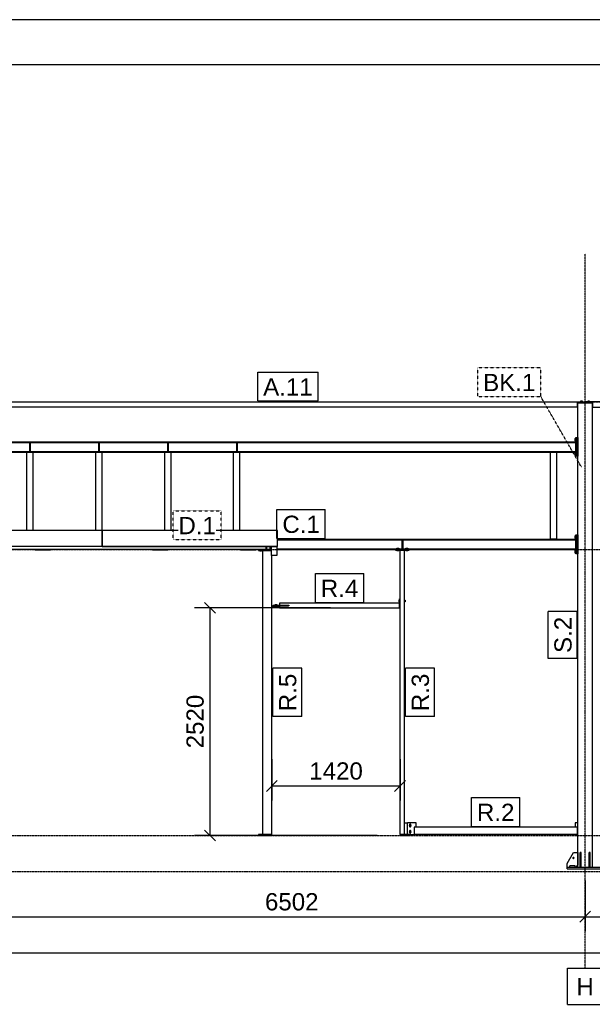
# Model space of a CAD drawing. Header units: millimetres. Extents: x 0 to 59400, y 0 to 42000.
# Tile 36 of 40: x 26821 to 33167, y 31099 to 42000. Entities that reach past the tile are written whole.
import ezdxf

# ---------------------------------------------------------------- set-up
doc = ezdxf.new("R2010")
doc.units = ezdxf.units.MM
doc.linetypes.add('DXK_LINE_DOT2', pattern=[3.9198, 1.9599, -1.9599])
doc.linetypes.add('DXK_LINE_DOT3', pattern=[5.9187, 2.979, -0.9799, 0.9799, -0.9799])
for name, color, linetype in [('TS_FORMATKA', 7, 'Continuous'), ('TS_INNE_OBIEKTY', 7, 'Continuous'), ('TS_LINIE_WIDOCZNE', 7, 'Continuous'), ('TS_OPISY', 7, 'Continuous'), ('TS_OPISY_LINIE', 7, 'Continuous'), ('TS_OPISY_RAMKA', 7, 'Continuous'), ('TS_WYMIARY', 7, 'Continuous'), ('TS_WYMIARY_TEKST', 7, 'Continuous')]:
    doc.layers.add(name, color=color, linetype=linetype)
doc.styles.add('Arial', font='ARIAL.TTF', dxfattribs={"height": 0.2})

# ---------------------------------------------------------------- blocks, each defined once
blk = doc.blocks.new('Unknown-293000867-1306')
at = {"layer": 'TS_FORMATKA', "color": 7, "linetype": 'Continuous'}
for p, q in [((59400, 42000), (0, 42000)), ((58900, 41500), (500, 41500))]:
    blk.add_line(p, q, dxfattribs=at)
blk = doc.blocks.new('Bolt-293000867-12664 - 11351')
at = {"layer": 'TS_INNE_OBIEKTY', "color": 1, "linetype": 'Continuous'}
for p, q in [((31023, 35573), (31023, 35555)), ((31030, 35573), (31023, 35573)), ((31030, 35564), (31023, 35564)), ((31023, 35555), (31030, 35555)), ((31086, 35573), (31094, 35573)), ((31094, 35564), (31086, 35564)), ((31094, 35555), (31086, 35555)), ((31094, 35573), (31094, 35555))]:
    blk.add_line(p, q, dxfattribs=at)
blk = doc.blocks.new('Part-293000867-11360 - 11351')
at = {"layer": 'TS_LINIE_WIDOCZNE', "color": 1, "linetype": 'Continuous'}
for p, q in [((33007, 32619), (33007, 37759)), ((33007, 37759), (33167, 37759)), ((33167, 32619), (33167, 37759))]:
    blk.add_line(p, q, dxfattribs=at)
blk = doc.blocks.new('Part-293000867-11576 - 11351')
at = {"layer": 'TS_LINIE_WIDOCZNE', "color": 1, "linetype": 'Continuous'}
for p, q in [((33007, 33109), (32977, 33109)), ((32977, 33109), (32977, 33059)), ((32997, 32979), (33007, 32979))]:
    blk.add_line(p, q, dxfattribs=at)
blk = doc.blocks.new('Part-293000867-11520 - 11351')
at = {"layer": 'TS_LINIE_WIDOCZNE', "color": 1, "linetype": 'Continuous'}
for p, q in [((31136, 32979), (31036, 32979)), ((31036, 32979), (31036, 32969)), ((31036, 32969), (31136, 32969)), ((31136, 32969), (31136, 32979))]:
    blk.add_line(p, q, dxfattribs=at)
blk = doc.blocks.new('Part-293000867-12303 - 11351')
at = {"layer": 'TS_LINIE_WIDOCZNE', "color": 1, "linetype": 'Continuous'}
for p, q in [((26939, 37317), (26931, 37317)), ((26931, 37317), (26931, 37221)), ((26939, 37317), (26939, 37221)), ((26939, 37221), (26931, 37221))]:
    blk.add_line(p, q, dxfattribs=at)
blk = doc.blocks.new('Part-293000867-11420 - 11351')
at = {"layer": 'TS_LINIE_WIDOCZNE', "color": 1, "linetype": 'Continuous'}
for p, q in [((31036, 32979), (31036, 36126)), ((31036, 36126), (31086, 36126)), ((31086, 32979), (31086, 36126)), ((31036, 32979), (31086, 32979))]:
    blk.add_line(p, q, dxfattribs=at)
blk = doc.blocks.new('Part-293000867-11421 - 11351')
at = {"layer": 'TS_LINIE_WIDOCZNE', "color": 1, "linetype": 'Continuous'}
for p, q in [((29516, 32979), (29516, 36124)), ((29516, 36124), (29612, 36124)), ((29616, 32979), (29616, 36067)), ((29516, 32979), (29616, 32979))]:
    blk.add_line(p, q, dxfattribs=at)
blk = doc.blocks.new('Part-293000867-11422 - 11351')
at = {"layer": 'TS_LINIE_WIDOCZNE', "color": 1, "linetype": 'Continuous'}
for p, q in [((31030, 35539), (29701, 35539)), ((29701, 35539), (29701, 35518)), ((31030, 35489), (31030, 35539)), ((29701, 35518), (29802, 35518)), ((29701, 35510), (29701, 35489)), ((29802, 35510), (29701, 35510)), ((29701, 35489), (31030, 35489)), ((29802, 35518), (29802, 35510))]:
    blk.add_line(p, q, dxfattribs=at)
blk = doc.blocks.new('Part-293000867-11425 - 11351')
at = {"layer": 'TS_LINIE_WIDOCZNE', "color": 1, "linetype": 'Continuous'}
for p, q in [((39659, 37769), (33092, 37769)), ((33092, 37765), (33092, 37769)), ((33092, 37765), (33172, 37765)), ((33172, 37709), (33172, 37769)), ((39514, 37709), (39514, 37769)), ((39514, 37765), (39659, 37765)), ((39659, 37759), (39659, 37769)), ((33167, 37709), (39514, 37709))]:
    blk.add_line(p, q, dxfattribs=at)
blk = doc.blocks.new('Part-293000867-12685 - 11351')
at = {"layer": 'TS_LINIE_WIDOCZNE', "color": 1, "linetype": 'Continuous'}
for p, q in [((33007, 37759), (33007, 37765)), ((33082, 37765), (33092, 37765)), ((33167, 37759), (33167, 37765))]:
    blk.add_line(p, q, dxfattribs=at)
blk = doc.blocks.new('Part-293000867-11426 - 11351')
at = {"layer": 'TS_LINIE_WIDOCZNE', "color": 1, "linetype": 'Continuous'}
for p, q in [((26584, 37709), (26584, 37769)), ((26584, 37769), (33082, 37769)), ((33002, 37709), (33002, 37769)), ((33002, 37765), (33082, 37765)), ((33082, 37765), (33082, 37769)), ((33007, 37709), (26584, 37709))]:
    blk.add_line(p, q, dxfattribs=at)
blk = doc.blocks.new('Part-293000867-11433 - 11351')
at = {"layer": 'TS_LINIE_WIDOCZNE', "color": 1, "linetype": 'Continuous'}
for p, q in [((32997, 33059), (31193, 33059)), ((31193, 33059), (31193, 32979)), ((32997, 33059), (32997, 32979)), ((32997, 32979), (31193, 32979))]:
    blk.add_line(p, q, dxfattribs=at)
blk = doc.blocks.new('Part-293000867-11469 - 11351')
at = {"layer": 'TS_LINIE_WIDOCZNE', "color": 1, "linetype": 'Continuous'}
for p, q in [((32887, 32599), (32887, 32619)), ((32887, 32619), (33287, 32619)), ((32887, 32599), (33287, 32599)), ((33287, 32599), (33287, 32619))]:
    blk.add_line(p, q, dxfattribs=at)
blk = doc.blocks.new('Part-293000867-11470 - 11351')
at = {"layer": 'TS_LINIE_WIDOCZNE', "color": 1, "linetype": 'Continuous'}
for p, q in [((32917, 32619), (32917, 32631)), ((32977, 32631), (32917, 32631)), ((32977, 32619), (32977, 32631))]:
    blk.add_line(p, q, dxfattribs=at)
blk = doc.blocks.new('Part-293000867-13308 - 11351')
at = {"layer": 'TS_LINIE_WIDOCZNE', "color": 1, "linetype": 'Continuous'}
for p, q in [((28291, 36128), (28291, 36134)), ((28461, 36128), (28291, 36128)), ((28461, 36128), (28461, 36134)), ((28461, 36128), (28461, 36128))]:
    blk.add_line(p, q, dxfattribs=at)
blk = doc.blocks.new('Part-293000867-12666 - 11351')
at = {"layer": 'TS_LINIE_WIDOCZNE', "color": 1, "linetype": 'Continuous'}
for p, q in [((29616, 35505), (29616, 35511)), ((29616, 35511), (29691, 35511)), ((29616, 35505), (29691, 35505)), ((29691, 35505), (29691, 35511))]:
    blk.add_line(p, q, dxfattribs=at)
blk = doc.blocks.new('Part-293000867-11924 - 11351')
at = {"layer": 'TS_LINIE_WIDOCZNE', "color": 1, "linetype": 'Continuous'}
for p, q in [((26900, 36346), (26900, 37212)), ((26970, 37212), (26900, 37212)), ((26970, 36346), (26970, 37212))]:
    blk.add_line(p, q, dxfattribs=at)
blk = doc.blocks.new('Bolt-293000867-12686 - 11351')
at = {"layer": 'TS_INNE_OBIEKTY', "color": 1, "linetype": 'Continuous'}
for p, q in [((33057, 37777), (33036, 37777)), ((33036, 37777), (33036, 37769)), ((33041, 37777), (33041, 37769)), ((33052, 37777), (33052, 37769)), ((33057, 37769), (33057, 37777))]:
    blk.add_line(p, q, dxfattribs=at)
blk = doc.blocks.new('Part-293000867-11688 - 11351')
at = {"layer": 'TS_LINIE_WIDOCZNE', "color": 1, "linetype": 'Continuous'}
blk.add_line((31086, 33109), (31118, 33109), dxfattribs=at)
blk = doc.blocks.new('Part-293000867-11689 - 11351')
at = {"layer": 'TS_LINIE_WIDOCZNE', "color": 1, "linetype": 'Continuous'}
for p, q in [((31118, 32979), (31118, 33109)), ((31213, 33109), (31118, 33109)), ((31213, 33059), (31213, 33109)), ((31136, 32979), (31193, 32979))]:
    blk.add_line(p, q, dxfattribs=at)
blk = doc.blocks.new('Bolt-293000867-11690 - 11351')
at = {"layer": 'TS_INNE_OBIEKTY', "color": 1, "linetype": 'Continuous'}
for p, q in [((31143, 33088), (31138, 33079)), ((31138, 33079), (31143, 33070)), ((31142, 33090), (31141, 33087)), ((31141, 33087), (31141, 33071)), ((31141, 33071), (31142, 33069)), ((31143, 33092), (31142, 33090)), ((31142, 33069), (31143, 33066)), ((31146, 33094), (31143, 33092)), ((31154, 33088), (31143, 33088)), ((31143, 33070), (31154, 33070)), ((31143, 33066), (31146, 33065)), ((31148, 33094), (31146, 33094)), ((31146, 33065), (31148, 33064)), ((31151, 33094), (31148, 33094)), ((31148, 33064), (31151, 33065)), ((31153, 33092), (31151, 33094)), ((31151, 33065), (31153, 33066)), ((31155, 33090), (31153, 33092)), ((31153, 33066), (31155, 33069)), ((31159, 33079), (31154, 33088)), ((31154, 33070), (31159, 33079)), ((31155, 33087), (31155, 33090)), ((31155, 33071), (31155, 33087)), ((31155, 33069), (31155, 33071)), ((31143, 33018), (31138, 33009)), ((31138, 33009), (31143, 33000)), ((31142, 33020), (31141, 33017)), ((31141, 33017), (31141, 33001)), ((31141, 33001), (31142, 32999)), ((31143, 33022), (31142, 33020)), ((31142, 32999), (31143, 32996)), ((31146, 33024), (31143, 33022)), ((31154, 33018), (31143, 33018)), ((31143, 33000), (31154, 33000)), ((31143, 32996), (31146, 32995)), ((31148, 33024), (31146, 33024)), ((31146, 32995), (31148, 32994)), ((31151, 33024), (31148, 33024)), ((31148, 32994), (31151, 32995)), ((31153, 33022), (31151, 33024)), ((31151, 32995), (31153, 32996)), ((31155, 33020), (31153, 33022)), ((31153, 32996), (31155, 32999)), ((31159, 33009), (31154, 33018)), ((31154, 33000), (31159, 33009)), ((31155, 33017), (31155, 33020)), ((31155, 33001), (31155, 33017)), ((31155, 32999), (31155, 33001))]:
    blk.add_line(p, q, dxfattribs=at)
for centre, start, end in [((31148, 33079), 0, 180), ((31148, 33079), 180, 0), ((31148, 33009), 0, 180), ((31148, 33009), 180, 0)]:
    blk.add_arc(centre, 6, start, end, dxfattribs=at)
blk = doc.blocks.new('Part-293000867-11696 - 11351')
at = {"layer": 'TS_LINIE_WIDOCZNE', "color": 1, "linetype": 'Continuous'}
for p, q in [((29677, 36248), (32983, 36248)), ((29677, 36240), (32983, 36240)), ((32983, 36248), (32983, 36240)), ((29601, 36142), (29612, 36142)), ((29601, 36134), (29612, 36134)), ((29672, 36142), (32983, 36142)), ((29672, 36134), (32983, 36134)), ((32983, 36142), (32983, 36134))]:
    blk.add_line(p, q, dxfattribs=at)
blk = doc.blocks.new('Part-293000867-11697 - 11351')
at = {"layer": 'TS_LINIE_WIDOCZNE', "color": 1, "linetype": 'Continuous'}
for p, q in [((26696, 37318), (26696, 37326)), ((26696, 37326), (32983, 37326)), ((26696, 37318), (32983, 37318)), ((32983, 37326), (32983, 37318)), ((26696, 37212), (26696, 37220)), ((26696, 37220), (32983, 37220)), ((26696, 37212), (32983, 37212)), ((32983, 37220), (32983, 37212))]:
    blk.add_line(p, q, dxfattribs=at)
blk = doc.blocks.new('Part-293000867-13090 - 11351')
at = {"layer": 'TS_LINIE_WIDOCZNE', "color": 1, "linetype": 'Continuous'}
for p, q in [((33131, 32619), (33131, 32779)), ((33143, 32779), (33131, 32779)), ((33143, 32619), (33143, 32779)), ((33131, 32659), (33143, 32659))]:
    blk.add_line(p, q, dxfattribs=at)
blk = doc.blocks.new('Part-293000867-13031 - 11351')
at = {"layer": 'TS_LINIE_WIDOCZNE', "color": 1, "linetype": 'Continuous'}
for p, q in [((29673, 36167), (29674, 36167)), ((29674, 36167), (29674, 36168))]:
    blk.add_line(p, q, dxfattribs=at)
blk = doc.blocks.new('Bolt-293000867-12895 - 11351')
at = {"layer": 'TS_INNE_OBIEKTY', "color": 1, "linetype": 'Continuous'}
for p, q in [((32973, 37365), (32973, 37337)), ((32973, 37365), (32983, 37365)), ((32983, 37358), (32973, 37358)), ((32983, 37344), (32973, 37344)), ((32973, 37337), (32983, 37337)), ((32973, 37205), (32973, 37177)), ((32983, 37205), (32973, 37205)), ((32983, 37198), (32973, 37198)), ((32983, 37184), (32973, 37184)), ((32973, 37177), (32983, 37177))]:
    blk.add_line(p, q, dxfattribs=at)
blk = doc.blocks.new('Part-293000867-11800 - 11351')
at = {"layer": 'TS_LINIE_WIDOCZNE', "color": 1, "linetype": 'Continuous'}
for p, q in [((26592, 36134), (26592, 36167)), ((29551, 36134), (26592, 36134)), ((29551, 36167), (29551, 36134))]:
    blk.add_line(p, q, dxfattribs=at)
blk = doc.blocks.new('GridLine-293000867-13360 - 11351')
at = {"layer": 'TS_INNE_OBIEKTY', "color": 4, "linetype": 'DXK_LINE_DOT3'}
blk.add_line((2273, 32969), (40892, 32969), dxfattribs=at)
blk = doc.blocks.new('Part-293000867-13096 - 11351')
at = {"layer": 'TS_LINIE_WIDOCZNE', "color": 1, "linetype": 'Continuous'}
for p, q in [((32887, 32659), (32957, 32779)), ((32957, 32779), (33007, 32779)), ((33007, 32779), (33007, 32639)), ((32887, 32619), (32887, 32659)), ((32987, 32619), (33007, 32639))]:
    blk.add_line(p, q, dxfattribs=at)
blk = doc.blocks.new('Part-293000867-12599 - 11351')
at = {"layer": 'TS_LINIE_WIDOCZNE', "color": 1, "linetype": 'Continuous'}
for p, q in [((27703, 37317), (27695, 37317)), ((27695, 37317), (27695, 37221)), ((27703, 37317), (27703, 37221)), ((27703, 37221), (27695, 37221))]:
    blk.add_line(p, q, dxfattribs=at)
blk = doc.blocks.new('Part-293000867-13021 - 11351')
at = {"layer": 'TS_LINIE_WIDOCZNE', "color": 1, "linetype": 'Continuous'}
for p, q in [((29677, 36346), (27735, 36346)), ((27735, 36346), (27735, 36167)), ((29677, 36171), (29677, 36346)), ((27735, 36171), (29677, 36171)), ((27735, 36167), (29673, 36167)), ((29676, 36168), (29673, 36167)), ((29677, 36171), (29676, 36168))]:
    blk.add_line(p, q, dxfattribs=at)
blk = doc.blocks.new('Part-293000867-12891 - 11351')
at = {"layer": 'TS_LINIE_WIDOCZNE', "color": 1, "linetype": 'Continuous'}
for p, q in [((32995, 37166), (32995, 37376)), ((32995, 37376), (33007, 37376)), ((33007, 37376), (33007, 37166)), ((33007, 37166), (32995, 37166))]:
    blk.add_line(p, q, dxfattribs=at)
blk = doc.blocks.new('Part-293000867-12577 - 11351')
at = {"layer": 'TS_LINIE_WIDOCZNE', "color": 1, "linetype": 'Continuous'}
for p, q in [((29192, 36346), (29192, 37212)), ((29262, 37212), (29192, 37212)), ((29262, 36346), (29262, 37212))]:
    blk.add_line(p, q, dxfattribs=at)
blk = doc.blocks.new('Part-293000867-12617 - 11351')
at = {"layer": 'TS_LINIE_WIDOCZNE', "color": 1, "linetype": 'Continuous'}
for p, q in [((28428, 36346), (28428, 37212)), ((28498, 37212), (28428, 37212)), ((28498, 36346), (28498, 37212))]:
    blk.add_line(p, q, dxfattribs=at)
blk = doc.blocks.new('Part-293000867-13019 - 11351')
at = {"layer": 'TS_LINIE_WIDOCZNE', "color": 1, "linetype": 'Continuous'}
for p, q in [((29677, 36171), (29677, 36346)), ((29673, 36167), (29676, 36168)), ((29676, 36168), (29677, 36171))]:
    blk.add_line(p, q, dxfattribs=at)
blk = doc.blocks.new('Bolt-293000867-13101 - 11351')
at = {"layer": 'TS_INNE_OBIEKTY', "color": 1, "linetype": 'Continuous'}
for start, end in [(108, 288), (108, 288), (288, 108), (288, 108)]:
    blk.add_arc((32957, 32719), 7, start, end, dxfattribs=at)
blk = doc.blocks.new('Part-293000867-13073 - 11351')
at = {"layer": 'TS_LINIE_WIDOCZNE', "color": 1, "linetype": 'Continuous'}
for p, q in [((31065, 36239), (31057, 36239)), ((31057, 36239), (31057, 36143)), ((31065, 36239), (31065, 36143)), ((31065, 36143), (31057, 36143))]:
    blk.add_line(p, q, dxfattribs=at)
blk = doc.blocks.new('Part-293000867-12561 - 11351')
at = {"layer": 'TS_LINIE_WIDOCZNE', "color": 1, "linetype": 'Continuous'}
for p, q in [((29551, 36134), (29551, 36167)), ((29601, 36134), (29551, 36134)), ((29556, 36167), (29556, 36139)), ((29556, 36139), (29596, 36139)), ((29596, 36139), (29596, 36167)), ((29601, 36134), (29601, 36167))]:
    blk.add_line(p, q, dxfattribs=at)
blk = doc.blocks.new('Part-293000867-12580 - 11351')
at = {"layer": 'TS_LINIE_WIDOCZNE', "color": 1, "linetype": 'Continuous'}
for p, q in [((29231, 37317), (29223, 37317)), ((29223, 37317), (29223, 37221)), ((29231, 37317), (29231, 37221)), ((29231, 37221), (29223, 37221))]:
    blk.add_line(p, q, dxfattribs=at)
blk = doc.blocks.new('Part-293000867-12892 - 11351')
at = {"layer": 'TS_LINIE_WIDOCZNE', "color": 1, "linetype": 'Continuous'}
for p, q in [((32983, 37166), (32983, 37376)), ((32983, 37376), (32995, 37376)), ((32995, 37376), (32995, 37166)), ((32995, 37166), (32983, 37166))]:
    blk.add_line(p, q, dxfattribs=at)
blk = doc.blocks.new('Part-293000867-12596 - 11351')
at = {"layer": 'TS_LINIE_WIDOCZNE', "color": 1, "linetype": 'Continuous'}
for p, q in [((27664, 36346), (27664, 37212)), ((27734, 37212), (27664, 37212)), ((27734, 36346), (27734, 37212))]:
    blk.add_line(p, q, dxfattribs=at)
blk = doc.blocks.new('Part-293000867-12620 - 11351')
at = {"layer": 'TS_LINIE_WIDOCZNE', "color": 1, "linetype": 'Continuous'}
for p, q in [((28467, 37317), (28459, 37317)), ((28459, 37317), (28459, 37221)), ((28467, 37317), (28467, 37221)), ((28467, 37221), (28459, 37221))]:
    blk.add_line(p, q, dxfattribs=at)
blk = doc.blocks.new('Part-293000867-12662 - 11351')
at = {"layer": 'TS_LINIE_WIDOCZNE', "color": 1, "linetype": 'Continuous'}
for p, q in [((31030, 35489), (31030, 35589)), ((31030, 35589), (31036, 35589)), ((31036, 35489), (31036, 35589)), ((31030, 35489), (31036, 35489))]:
    blk.add_line(p, q, dxfattribs=at)
blk = doc.blocks.new('Part-293000867-12667 - 11351')
at = {"layer": 'TS_LINIE_WIDOCZNE', "color": 1, "linetype": 'Continuous'}
for p, q in [((29631, 35517), (29631, 35511)), ((29631, 35517), (29801, 35517)), ((29631, 35511), (29801, 35511)), ((29801, 35517), (29801, 35511))]:
    blk.add_line(p, q, dxfattribs=at)
blk = doc.blocks.new('Bolt-293000867-12668 - 11351')
at = {"layer": 'TS_INNE_OBIEKTY', "color": 1, "linetype": 'Continuous'}
for p, q in [((29652, 35517), (29652, 35525)), ((29652, 35525), (29670, 35525)), ((29652, 35505), (29652, 35498)), ((29670, 35498), (29652, 35498)), ((29661, 35525), (29661, 35517)), ((29661, 35505), (29661, 35498)), ((29670, 35525), (29670, 35517)), ((29670, 35498), (29670, 35505))]:
    blk.add_line(p, q, dxfattribs=at)
blk = doc.blocks.new('Part-293000867-13036 - 11351')
at = {"layer": 'TS_LINIE_WIDOCZNE', "color": 1, "linetype": 'Continuous'}
for p, q in [((29612, 36067), (29612, 36167)), ((29672, 36167), (29672, 36067)), ((29672, 36067), (29612, 36067))]:
    blk.add_line(p, q, dxfattribs=at)
blk = doc.blocks.new('Part-293000867-12670 - 11351')
at = {"layer": 'TS_LINIE_WIDOCZNE', "color": 1, "linetype": 'Continuous'}
for p, q in [((29616, 32979), (29466, 32979)), ((29466, 32979), (29466, 32969)), ((29466, 32969), (29616, 32969)), ((29616, 32969), (29616, 32979))]:
    blk.add_line(p, q, dxfattribs=at)
blk = doc.blocks.new('Part-293000867-12673 - 11351')
at = {"layer": 'TS_LINIE_WIDOCZNE', "color": 1, "linetype": 'Continuous'}
for p, q in [((29466, 36134), (29466, 36124)), ((29466, 36124), (29612, 36124)), ((29601, 36134), (29612, 36134))]:
    blk.add_line(p, q, dxfattribs=at)
blk = doc.blocks.new('Bolt-293000867-12676 - 11351')
at = {"layer": 'TS_INNE_OBIEKTY', "color": 1, "linetype": 'Continuous'}
for p, q in [((29481, 36117), (29481, 36124)), ((29502, 36117), (29481, 36117)), ((29486, 36117), (29486, 36124)), ((29497, 36124), (29497, 36117)), ((29502, 36124), (29502, 36117))]:
    blk.add_line(p, q, dxfattribs=at)
blk = doc.blocks.new('Part-293000867-12681 - 11351')
at = {"layer": 'TS_LINIE_WIDOCZNE', "color": 1, "linetype": 'Continuous'}
for p, q in [((30986, 36134), (30986, 36126)), ((31136, 36134), (30986, 36134)), ((30986, 36126), (31136, 36126)), ((31136, 36126), (31136, 36134))]:
    blk.add_line(p, q, dxfattribs=at)
blk = doc.blocks.new('Bolt-293000867-12683 - 11351')
at = {"layer": 'TS_INNE_OBIEKTY', "color": 1, "linetype": 'Continuous'}
for p, q in [((31001, 36142), (31001, 36150)), ((31001, 36150), (31022, 36150)), ((31001, 36119), (31001, 36126)), ((31022, 36119), (31001, 36119)), ((31006, 36142), (31006, 36150)), ((31006, 36119), (31006, 36126)), ((31017, 36142), (31017, 36150)), ((31017, 36126), (31017, 36119)), ((31022, 36150), (31022, 36142)), ((31022, 36126), (31022, 36119)), ((31101, 36142), (31101, 36150)), ((31101, 36150), (31122, 36150)), ((31101, 36119), (31101, 36126)), ((31122, 36119), (31101, 36119)), ((31106, 36142), (31106, 36150)), ((31106, 36126), (31106, 36119)), ((31117, 36142), (31117, 36150)), ((31117, 36126), (31117, 36119)), ((31122, 36150), (31122, 36142)), ((31122, 36126), (31122, 36119))]:
    blk.add_line(p, q, dxfattribs=at)
blk = doc.blocks.new('Bolt-293000867-12687 - 11351')
at = {"layer": 'TS_INNE_OBIEKTY', "color": 1, "linetype": 'Continuous'}
for p, q in [((33137, 37777), (33116, 37777)), ((33116, 37777), (33116, 37769)), ((33121, 37777), (33121, 37769)), ((33132, 37777), (33132, 37769)), ((33137, 37769), (33137, 37777))]:
    blk.add_line(p, q, dxfattribs=at)
blk = doc.blocks.new('Part-293000867-12885 - 11351')
at = {"layer": 'TS_LINIE_WIDOCZNE', "color": 1, "linetype": 'Continuous'}
for p, q in [((32995, 36088), (32995, 36298)), ((32995, 36298), (33007, 36298)), ((33007, 36298), (33007, 36088)), ((33007, 36088), (32995, 36088))]:
    blk.add_line(p, q, dxfattribs=at)
blk = doc.blocks.new('Bolt-293000867-12889 - 11351')
at = {"layer": 'TS_INNE_OBIEKTY', "color": 1, "linetype": 'Continuous'}
for p, q in [((32973, 36287), (32973, 36259)), ((32973, 36287), (32983, 36287)), ((32983, 36280), (32973, 36280)), ((32983, 36266), (32973, 36266)), ((32973, 36259), (32983, 36259)), ((32973, 36127), (32973, 36099)), ((32983, 36127), (32973, 36127)), ((32983, 36120), (32973, 36120)), ((32983, 36106), (32973, 36106)), ((32973, 36099), (32983, 36099))]:
    blk.add_line(p, q, dxfattribs=at)
blk = doc.blocks.new('Part-293000867-12886 - 11351')
at = {"layer": 'TS_LINIE_WIDOCZNE', "color": 1, "linetype": 'Continuous'}
for p, q in [((32983, 36088), (32983, 36298)), ((32983, 36298), (32995, 36298)), ((32995, 36298), (32995, 36088)), ((32995, 36088), (32983, 36088))]:
    blk.add_line(p, q, dxfattribs=at)
blk = doc.blocks.new('GridLine-293000867-13357 - 11351')
at = {"layer": 'TS_INNE_OBIEKTY', "color": 4, "linetype": 'DXK_LINE_DOT3'}
blk.add_line((33087, 31499), (33087, 39409), dxfattribs=at)
at = {"layer": 'TS_INNE_OBIEKTY', "color": 4, "linetype": 'Continuous'}
for p, q in [((32890, 31499), (33283, 31499)), ((32890, 31099), (32890, 31499)), ((33283, 31099), (33283, 31499)), ((32890, 31099), (33283, 31099))]:
    blk.add_line(p, q, dxfattribs=at)
at = {"layer": 'TS_INNE_OBIEKTY', "color": 2, "linetype": 'Continuous', "style": 'Arial'}
blk.add_text('H', height=191, dxfattribs=at).set_placement((32990, 31199))
blk = doc.blocks.new('Part-293000867-13023 - 11351')
at = {"layer": 'TS_LINIE_WIDOCZNE', "color": 1, "linetype": 'Continuous'}
for p, q in [((25735, 36346), (25735, 36167)), ((27735, 36346), (25735, 36346)), ((27735, 36167), (27735, 36346)), ((25735, 36171), (27735, 36171)), ((27735, 36167), (25735, 36167))]:
    blk.add_line(p, q, dxfattribs=at)
blk = doc.blocks.new('Part-293000867-13091 - 11351')
at = {"layer": 'TS_LINIE_WIDOCZNE', "color": 1, "linetype": 'Continuous'}
for p, q in [((33031, 32619), (33031, 32779)), ((33043, 32779), (33031, 32779)), ((33043, 32619), (33043, 32779)), ((33031, 32659), (33043, 32659))]:
    blk.add_line(p, q, dxfattribs=at)
blk = doc.blocks.new('Part-293000867-13305 - 11351')
at = {"layer": 'TS_LINIE_WIDOCZNE', "color": 1, "linetype": 'Continuous'}
for p, q in [((26991, 36128), (26991, 36134)), ((27161, 36128), (26991, 36128)), ((27161, 36128), (27161, 36134)), ((27161, 36128), (27161, 36128))]:
    blk.add_line(p, q, dxfattribs=at)
blk = doc.blocks.new('Part-293000867-13312 - 11351')
at = {"layer": 'TS_LINIE_WIDOCZNE', "color": 1, "linetype": 'Continuous'}
for p, q in [((29267, 36128), (29267, 36134)), ((29437, 36128), (29267, 36128)), ((29437, 36128), (29437, 36134)), ((29437, 36128), (29437, 36128))]:
    blk.add_line(p, q, dxfattribs=at)
blk = doc.blocks.new('Part-293000867-13337 - 11351')
at = {"layer": 'TS_LINIE_WIDOCZNE', "color": 1, "linetype": 'Continuous'}
for p, q in [((32702, 36248), (32702, 37212)), ((32772, 37212), (32702, 37212)), ((32772, 36248), (32772, 37212)), ((32772, 36248), (32702, 36248))]:
    blk.add_line(p, q, dxfattribs=at)
blk = doc.blocks.new('GridLine-293000867-13359 - 11351')
at = {"layer": 'TS_INNE_OBIEKTY', "color": 4, "linetype": 'DXK_LINE_DOT3'}
blk.add_line((2273, 32569), (40892, 32569), dxfattribs=at)
blk = doc.blocks.new('GridLine-293000867-13361 - 11351')
at = {"layer": 'TS_INNE_OBIEKTY', "color": 4, "linetype": 'DXK_LINE_DOT3'}
blk.add_line((2273, 36134), (40892, 36134), dxfattribs=at)
blk = doc.blocks.new('GridLine-293000867-13362 - 11351')
at = {"layer": 'TS_INNE_OBIEKTY', "color": 4, "linetype": 'DXK_LINE_DOT3'}
blk.add_line((2273, 37769), (40892, 37769), dxfattribs=at)
blk = doc.blocks.new('StraightDimension-293000867-13364 - 11351')
at = {"layer": 'TS_WYMIARY', "color": 174, "linetype": 'Continuous'}
for p, q in [((33087, 32469), (33087, 31909)), ((39589, 32469), (39589, 31909)), ((33147, 32129), (33027, 32009)), ((33087, 32069), (39589, 32069)), ((39529, 32009), (39649, 32129))]:
    blk.add_line(p, q, dxfattribs=at)
at = {"color": 0}
blk.add_wipeout([(36674, 32099), (36674, 32379), (36001, 32379), (36001, 32099)], dxfattribs=at).dxf.layer = 'TS_WYMIARY'
at = {"layer": 'TS_WYMIARY_TEKST', "color": 96, "style": 'Arial'}
blk.add_text('6502', height=191, dxfattribs=at).set_placement((36041, 32139))
blk = doc.blocks.new('StraightDimension-293000867-13365 - 11351')
at = {"layer": 'TS_WYMIARY', "color": 174, "linetype": 'Continuous'}
for p, q in [((26584, 32469), (26584, 31909)), ((33087, 32469), (33087, 31909)), ((26644, 32129), (26524, 32009)), ((26584, 32069), (33087, 32069)), ((33027, 32009), (33147, 32129))]:
    blk.add_line(p, q, dxfattribs=at)
at = {"color": 0}
blk.add_wipeout([(30172, 32099), (30172, 32379), (29499, 32379), (29499, 32099)], dxfattribs=at).dxf.layer = 'TS_WYMIARY'
at = {"layer": 'TS_WYMIARY_TEKST', "color": 96, "style": 'Arial'}
blk.add_text('6502', height=191, dxfattribs=at).set_placement((29539, 32139))
blk = doc.blocks.new('StraightDimension-293000867-13377 - 11351')
at = {"layer": 'TS_WYMIARY', "color": 174, "linetype": 'Continuous'}
blk.add_line((5273, 31669), (39589, 31669), dxfattribs=at)
blk = doc.blocks.new('StraightDimension-293000867-17158 - 11351')
at = {"layer": 'TS_WYMIARY', "color": 174, "linetype": 'Continuous'}
for p, q in [((29616, 33815), (29616, 33357)), ((31036, 33815), (31036, 33357)), ((29676, 33577), (29556, 33457)), ((30976, 33457), (31096, 33577)), ((29616, 33517), (31036, 33517))]:
    blk.add_line(p, q, dxfattribs=at)
at = {"color": 0}
blk.add_wipeout([(30663, 33547), (30663, 33827), (29990, 33827), (29990, 33547)], dxfattribs=at).dxf.layer = 'TS_WYMIARY'
at = {"layer": 'TS_WYMIARY_TEKST', "color": 96, "style": 'Arial'}
blk.add_text('1420', height=191, dxfattribs=at).set_placement((30030, 33587))
blk = doc.blocks.new('StraightDimension-293000867-17174 - 11351')
at = {"layer": 'TS_WYMIARY', "color": 174, "linetype": 'Continuous'}
for p, q in [((28990, 35429), (28870, 35549)), ((30266, 35489), (28760, 35489)), ((28930, 32969), (28930, 35489)), ((28870, 33029), (28990, 32909)), ((30782, 32969), (28760, 32969))]:
    blk.add_line(p, q, dxfattribs=at)
at = {"color": 0}
blk.add_wipeout([(28900, 34566), (28620, 34566), (28620, 33893), (28900, 33893)], dxfattribs=at).dxf.layer = 'TS_WYMIARY'
at = {"layer": 'TS_WYMIARY_TEKST', "color": 96, "style": 'Arial'}
blk.add_text('2520', height=191, rotation=90.0002, dxfattribs=at).set_placement((28860, 33933))
blk = doc.blocks.new('Mark-293000867-14388 - 11351')
at = {"layer": 'TS_OPISY_RAMKA', "linetype": 'Continuous'}
for p, q in [((30098, 35869), (30633, 35869)), ((30098, 35549), (30098, 35869)), ((30633, 35549), (30633, 35869)), ((30098, 35549), (30633, 35549))]:
    blk.add_line(p, q, dxfattribs=at)
blk.add_wipeout([(30573, 35609), (30573, 35809), (30158, 35809), (30158, 35609)]).dxf.layer = 'TS_OPISY_LINIE'
blk.add_wipeout([(30573, 35609), (30573, 35809), (30158, 35809), (30158, 35609)]).dxf.layer = 'TS_OPISY_LINIE'
at = {"layer": 'TS_OPISY', "style": 'Arial'}
blk.add_text('R.4', height=191, dxfattribs=at).set_placement((30158, 35609))
blk = doc.blocks.new('Mark-293000867-14358 - 11351')
at = {"layer": 'TS_OPISY_RAMKA', "linetype": 'Continuous'}
for p, q in [((32677, 34929), (32677, 35449)), ((32997, 35449), (32677, 35449)), ((32997, 34929), (32997, 35449)), ((32997, 34929), (32677, 34929))]:
    blk.add_line(p, q, dxfattribs=at)
blk.add_wipeout([(32937, 35389), (32737, 35389), (32737, 34989), (32937, 34989)]).dxf.layer = 'TS_OPISY_LINIE'
blk.add_wipeout([(32937, 35389), (32737, 35389), (32737, 34989), (32937, 34989)]).dxf.layer = 'TS_OPISY_LINIE'
at = {"layer": 'TS_OPISY', "style": 'Arial'}
blk.add_text('S.2', height=191, rotation=90.0002, dxfattribs=at).set_placement((32937, 34989))
blk = doc.blocks.new('Mark-293000867-14387 - 11351')
at = {"layer": 'TS_OPISY_RAMKA', "linetype": 'Continuous'}
for p, q in [((29626, 34285), (29626, 34819)), ((29946, 34819), (29626, 34819)), ((29946, 34285), (29946, 34819)), ((29946, 34285), (29626, 34285))]:
    blk.add_line(p, q, dxfattribs=at)
blk.add_wipeout([(29886, 34759), (29686, 34759), (29686, 34344), (29886, 34344)]).dxf.layer = 'TS_OPISY_LINIE'
blk.add_wipeout([(29886, 34759), (29686, 34759), (29686, 34344), (29886, 34344)]).dxf.layer = 'TS_OPISY_LINIE'
at = {"layer": 'TS_OPISY', "style": 'Arial'}
blk.add_text('R.5', height=191, rotation=90.0002, dxfattribs=at).set_placement((29886, 34344))
blk = doc.blocks.new('Mark-293000867-14392 - 11351')
at = {"layer": 'TS_OPISY_RAMKA', "linetype": 'Continuous'}
for p, q in [((29459, 38099), (30127, 38099)), ((29459, 37779), (29459, 38099)), ((30127, 37779), (30127, 38099)), ((29459, 37779), (30127, 37779))]:
    blk.add_line(p, q, dxfattribs=at)
blk.add_wipeout([(30067, 37839), (30067, 38039), (29519, 38039), (29519, 37839)]).dxf.layer = 'TS_OPISY_LINIE'
blk.add_wipeout([(30067, 37839), (30067, 38039), (29519, 38039), (29519, 37839)]).dxf.layer = 'TS_OPISY_LINIE'
at = {"layer": 'TS_OPISY', "style": 'Arial'}
blk.add_text('A.11', height=191, dxfattribs=at).set_placement((29519, 37839))
blk = doc.blocks.new('Mark-293000867-14386 - 11351')
at = {"layer": 'TS_OPISY_RAMKA', "linetype": 'Continuous'}
for p, q in [((31096, 34286), (31096, 34820)), ((31416, 34820), (31096, 34820)), ((31416, 34286), (31416, 34820)), ((31416, 34286), (31096, 34286))]:
    blk.add_line(p, q, dxfattribs=at)
blk.add_wipeout([(31356, 34760), (31156, 34760), (31156, 34345), (31356, 34345)]).dxf.layer = 'TS_OPISY_LINIE'
blk.add_wipeout([(31356, 34760), (31156, 34760), (31156, 34345), (31356, 34345)]).dxf.layer = 'TS_OPISY_LINIE'
at = {"layer": 'TS_OPISY', "style": 'Arial'}
blk.add_text('R.3', height=191, rotation=90.0002, dxfattribs=at).set_placement((31356, 34345))
blk = doc.blocks.new('Mark-293000867-14399 - 11351')
at = {"layer": 'TS_OPISY_RAMKA', "linetype": 'Continuous'}
for p, q in [((31828, 33389), (32362, 33389)), ((31828, 33069), (31828, 33389)), ((32362, 33069), (32362, 33389)), ((31828, 33069), (32362, 33069))]:
    blk.add_line(p, q, dxfattribs=at)
blk.add_wipeout([(32302, 33129), (32302, 33329), (31888, 33329), (31888, 33129)]).dxf.layer = 'TS_OPISY_LINIE'
blk.add_wipeout([(32302, 33129), (32302, 33329), (31888, 33329), (31888, 33129)]).dxf.layer = 'TS_OPISY_LINIE'
at = {"layer": 'TS_OPISY', "style": 'Arial'}
blk.add_text('R.2', height=191, dxfattribs=at).set_placement((31888, 33129))
blk = doc.blocks.new('Mark-293000867-14446 - 11351')
at = {"layer": 'TS_OPISY_RAMKA', "linetype": 'Continuous'}
for p, q in [((29672, 36578), (30207, 36578)), ((29672, 36258), (29672, 36578)), ((30207, 36258), (30207, 36578)), ((29672, 36258), (30207, 36258))]:
    blk.add_line(p, q, dxfattribs=at)
blk.add_wipeout([(30147, 36318), (30147, 36518), (29732, 36518), (29732, 36318)]).dxf.layer = 'TS_OPISY_LINIE'
blk.add_wipeout([(30147, 36318), (30147, 36518), (29732, 36518), (29732, 36318)]).dxf.layer = 'TS_OPISY_LINIE'
at = {"layer": 'TS_OPISY', "style": 'Arial'}
blk.add_text('C.1', height=191, dxfattribs=at).set_placement((29732, 36318))
blk = doc.blocks.new('Mark-293000867-14471 - 11351')
at = {"layer": 'TS_OPISY_RAMKA', "linetype": 'DXK_LINE_DOT2'}
for p, q in [((28520, 36564), (29055, 36564)), ((28520, 36244), (28520, 36564)), ((29055, 36244), (29055, 36564)), ((28520, 36244), (29055, 36244))]:
    blk.add_line(p, q, dxfattribs=at)
blk.add_wipeout([(28995, 36304), (28995, 36504), (28580, 36504), (28580, 36304)]).dxf.layer = 'TS_OPISY_LINIE'
blk.add_wipeout([(28995, 36304), (28995, 36504), (28580, 36504), (28580, 36304)]).dxf.layer = 'TS_OPISY_LINIE'
at = {"layer": 'TS_OPISY', "style": 'Arial'}
blk.add_text('D.1', height=191, dxfattribs=at).set_placement((28580, 36304))
blk = doc.blocks.new('Mark-293000867-14619 - 11351')
at = {"layer": 'TS_OPISY_LINIE', "linetype": 'DXK_LINE_DOT2'}
blk.add_line((33045, 37049), (32595, 37828), dxfattribs=at)
at = {"layer": 'TS_OPISY_RAMKA', "linetype": 'DXK_LINE_DOT2'}
for p, q in [((31897, 38148), (32595, 38148)), ((31897, 37828), (31897, 38148)), ((32595, 37828), (32595, 38148)), ((31897, 37828), (32595, 37828))]:
    blk.add_line(p, q, dxfattribs=at)
blk.add_wipeout([(32535, 37888), (32535, 38088), (31957, 38088), (31957, 37888)]).dxf.layer = 'TS_OPISY_LINIE'
blk.add_wipeout([(32535, 37888), (32535, 38088), (31957, 38088), (31957, 37888)]).dxf.layer = 'TS_OPISY_LINIE'
at = {"layer": 'TS_OPISY', "style": 'Arial'}
blk.add_text('BK.1', height=191, dxfattribs=at).set_placement((31957, 37888))

msp = doc.modelspace()

# ---------------------------------------------------------------- block references
for name in ['Unknown-293000867-1306', 'GridLine-293000867-13357 - 11351', 'GridLine-293000867-13362 - 11351', 'Part-293000867-11426 - 11351', 'Part-293000867-12685 - 11351', 'Part-293000867-11360 - 11351', 'Bolt-293000867-12686 - 11351', 'Part-293000867-11425 - 11351', 'Bolt-293000867-12687 - 11351', 'Part-293000867-11697 - 11351', 'Part-293000867-12303 - 11351', 'Part-293000867-12599 - 11351', 'Part-293000867-12620 - 11351', 'Part-293000867-12580 - 11351', 'Bolt-293000867-12895 - 11351', 'Part-293000867-12892 - 11351', 'Part-293000867-12891 - 11351', 'Part-293000867-11924 - 11351', 'Part-293000867-12596 - 11351', 'Part-293000867-12617 - 11351', 'Part-293000867-12577 - 11351', 'Part-293000867-13337 - 11351', 'GridLine-293000867-13361 - 11351', 'Part-293000867-13023 - 11351', 'Part-293000867-13021 - 11351', 'Part-293000867-13019 - 11351', 'Part-293000867-11696 - 11351', 'Part-293000867-13073 - 11351', 'Bolt-293000867-12889 - 11351', 'Part-293000867-12886 - 11351', 'Part-293000867-12885 - 11351', 'Part-293000867-11800 - 11351', 'Part-293000867-13305 - 11351', 'Part-293000867-13308 - 11351', 'Part-293000867-13312 - 11351', 'Part-293000867-12673 - 11351', 'Bolt-293000867-12676 - 11351', 'Part-293000867-11421 - 11351', 'Part-293000867-12561 - 11351', 'Part-293000867-13036 - 11351', 'Part-293000867-13031 - 11351', 'Part-293000867-12681 - 11351', 'Bolt-293000867-12683 - 11351', 'Part-293000867-11420 - 11351', 'Part-293000867-11422 - 11351', 'Bolt-293000867-12664 - 11351', 'Part-293000867-12662 - 11351', 'Part-293000867-12666 - 11351', 'Part-293000867-12667 - 11351', 'Bolt-293000867-12668 - 11351', 'GridLine-293000867-13360 - 11351', 'Part-293000867-11688 - 11351', 'Part-293000867-11689 - 11351', 'Bolt-293000867-11690 - 11351', 'Part-293000867-11433 - 11351', 'Part-293000867-11576 - 11351', 'Part-293000867-12670 - 11351', 'Part-293000867-11520 - 11351', 'GridLine-293000867-13359 - 11351', 'Part-293000867-13096 - 11351', 'Bolt-293000867-13101 - 11351', 'Part-293000867-13091 - 11351', 'Part-293000867-13090 - 11351', 'Part-293000867-11469 - 11351', 'Part-293000867-11470 - 11351']:
    msp.add_blockref(name, (0, 0))

# ---------------------------------------------------------------- next in the draw order: block references
for name in ['Mark-293000867-14392 - 11351', 'Mark-293000867-14619 - 11351', 'Mark-293000867-14471 - 11351', 'Mark-293000867-14446 - 11351', 'Mark-293000867-14358 - 11351', 'Mark-293000867-14386 - 11351', 'StraightDimension-293000867-17158 - 11351', 'Mark-293000867-14399 - 11351', 'StraightDimension-293000867-13364 - 11351']:
    msp.add_blockref(name, (0, 0))

# ---------------------------------------------------------------- next in the draw order: block references
for name in ['StraightDimension-293000867-17174 - 11351', 'StraightDimension-293000867-13365 - 11351']:
    msp.add_blockref(name, (0, 0))

# ---------------------------------------------------------------- next in the draw order: block references
for name in ['Mark-293000867-14388 - 11351', 'Mark-293000867-14387 - 11351', 'StraightDimension-293000867-13377 - 11351']:
    msp.add_blockref(name, (0, 0))

doc.saveas('drawing.dxf')
